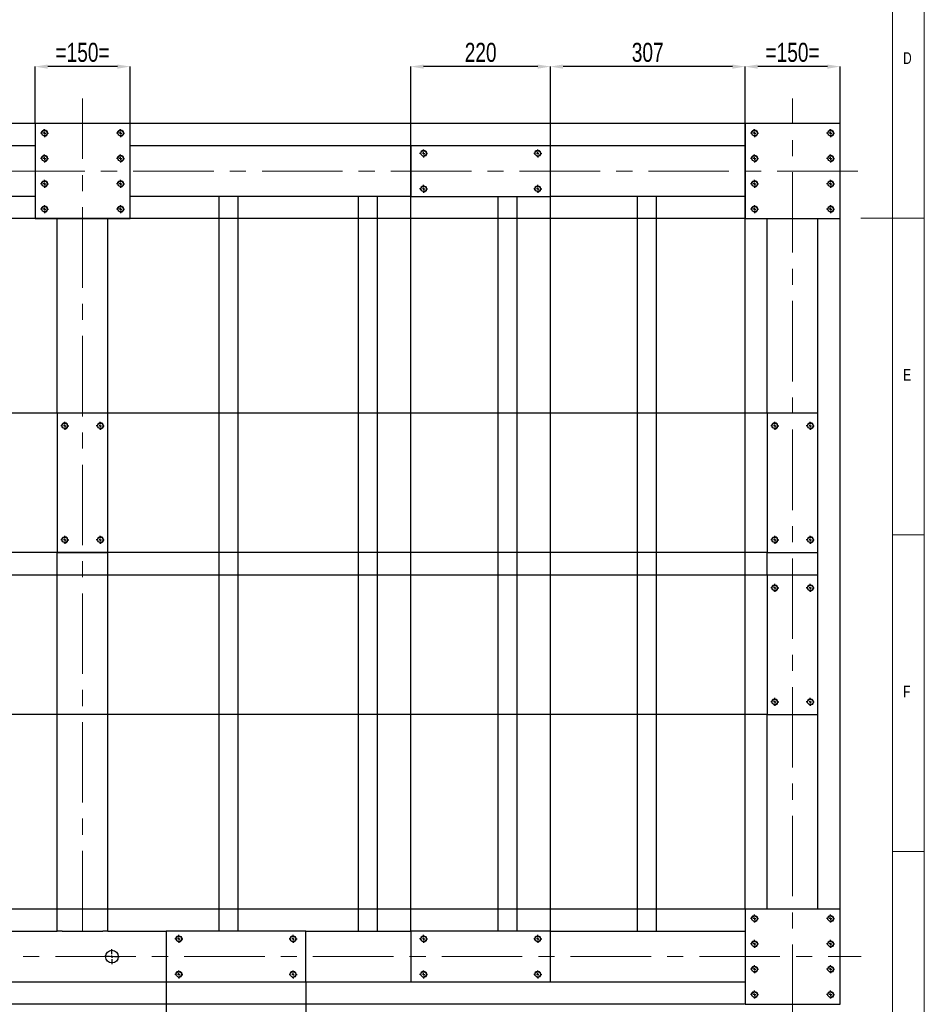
# Model space of a CAD drawing. Header units: millimetres. Extents: x 5 to 589, y 5 to 415.
# Tile 14 of 15: x 446 to 589, y 86 to 241. Entities that reach past the tile are written whole.
import ezdxf

# ---------------------------------------------------------------- set-up
doc = ezdxf.new("R2010")
doc.units = ezdxf.units.MM
doc.header["$PDSIZE"] = -1
doc.linetypes.add('CENTERX2', pattern=[20.32, 12.7, -2.54, 2.54, -2.54])
for name, color, linetype in [('COTES', 1, 'Continuous'), ('NOTES', 6, 'Continuous'), ('TRAIT-FINS', 9, 'Continuous'), ('TRAIT-MIXTES', 3, 'CENTERX2')]:
    doc.layers.add(name, color=color, linetype=linetype)
doc.layers.add('TRAIT-FORT', color=4, linetype='Continuous', lineweight=25)
doc.styles.add('SLDTEXTSTYLE0', font='TXT', dxfattribs={"width": 0.75})
doc.dimstyles.new('SLDDIMSTYLE2', dxfattribs={"dimtxt": 3, "dimasz": 2, "dimexe": 0, "dimexo": 0.0625, "dimgap": 0.75, "dimtad": 1, "dimdec": 0, "dimlfac": 10, "dimrnd": 1e-09, "dimzin": 12, "dimdsep": 46, "dimtxsty": 'SLDTEXTSTYLE0', "dimsah": 1, "dimcen": 0.09, "dimadec": 0, "dimazin": 3, "dimtfac": 1, "dimtdec": 0, "dimtofl": 0, "dimtmove": 0, "dimatfit": 3, "dimfxl": 1, "dimfrac": 2, "dimtolj": 1, "dimtzin": 12, "dimarcsym": 0})

# ---------------------------------------------------------------- blocks, each defined once
blk = doc.blocks.new('_D_18')
at = {"layer": 'COTES', "color": 0, "lineweight": -2, "transparency": 16777216}
for p, q in [((560.66, 224.91), (343.72, 224.91)), ((343.72, 222.91), (343.72, 211.91)), ((560.66, 209.91), (343.72, 209.91))]:
    blk.add_line(p, q, dxfattribs=at)
at = {"layer": 'COTES', "color": 0, "transparency": 16777216}
for points in [[(343.39, 222.91), (344.05, 222.91), (343.72, 224.91)], [(343.39, 211.91), (344.05, 211.91), (343.72, 209.91)]]:
    blk.add_solid(points, dxfattribs=at)
at = {"layer": 'Defpoints', "color": 0, "transparency": 16777216}
for p in [(560.72, 224.91), (343.72, 209.91), (560.72, 209.91)]:
    blk.add_point(p, dxfattribs=at)
at = {"layer": 'COTES', "color": 0, "transparency": 16777216, "insert": (339.97, 217.41), "char_height": 3, "attachment_point": 2, "rotation": 90, "style": 'SLDTEXTSTYLE0'}
blk.add_mtext('\\A1;=150=', dxfattribs=at)
blk = doc.blocks.new('_D_20')
at = {"layer": 'COTES', "color": 0, "lineweight": -2, "transparency": 16777216}
for p, q in [((564.16, 179.21), (343.72, 179.21)), ((343.72, 177.21), (343.72, 159.21)), ((564.16, 157.21), (343.72, 157.21))]:
    blk.add_line(p, q, dxfattribs=at)
at = {"layer": 'COTES', "color": 0, "transparency": 16777216}
for points in [[(343.39, 177.21), (344.05, 177.21), (343.72, 179.21)], [(343.39, 159.21), (344.05, 159.21), (343.72, 157.21)]]:
    blk.add_solid(points, dxfattribs=at)
at = {"layer": 'Defpoints', "color": 0, "transparency": 16777216}
for p in [(564.22, 179.21), (343.72, 157.21), (564.22, 157.21)]:
    blk.add_point(p, dxfattribs=at)
at = {"layer": 'COTES', "color": 0, "transparency": 16777216, "insert": (339.97, 168.21), "char_height": 3, "attachment_point": 2, "rotation": 90, "style": 'SLDTEXTSTYLE0'}
blk.add_mtext('\\A1;220', dxfattribs=at)
blk = doc.blocks.new('_D_21')
at = {"layer": 'COTES', "color": 0, "lineweight": -2, "transparency": 16777216}
for p, q in [((564.16, 153.61), (343.72, 153.61)), ((343.72, 151.61), (343.72, 133.61)), ((564.16, 131.61), (343.72, 131.61))]:
    blk.add_line(p, q, dxfattribs=at)
at = {"layer": 'COTES', "color": 0, "transparency": 16777216}
for points in [[(343.39, 151.61), (344.05, 151.61), (343.72, 153.61)], [(343.39, 133.61), (344.05, 133.61), (343.72, 131.61)]]:
    blk.add_solid(points, dxfattribs=at)
at = {"layer": 'Defpoints', "color": 0, "transparency": 16777216}
for p in [(564.22, 153.61), (343.72, 131.61), (564.22, 131.61)]:
    blk.add_point(p, dxfattribs=at)
at = {"layer": 'COTES', "color": 0, "transparency": 16777216, "insert": (339.97, 142.61), "char_height": 3, "attachment_point": 2, "rotation": 90, "style": 'SLDTEXTSTYLE0'}
blk.add_mtext('\\A1;220', dxfattribs=at)
blk = doc.blocks.new('_D_22')
at = {"layer": 'COTES', "color": 0, "lineweight": -2, "transparency": 16777216}
for p, q in [((560.66, 100.91), (343.72, 100.91)), ((343.72, 98.91), (343.72, 87.91)), ((560.66, 85.91), (343.72, 85.91))]:
    blk.add_line(p, q, dxfattribs=at)
at = {"layer": 'COTES', "color": 0, "transparency": 16777216}
for points in [[(343.39, 98.91), (344.05, 98.91), (343.72, 100.91)], [(343.39, 87.91), (344.05, 87.91), (343.72, 85.91)]]:
    blk.add_solid(points, dxfattribs=at)
at = {"layer": 'Defpoints', "color": 0, "transparency": 16777216}
for p in [(560.72, 100.91), (343.72, 85.91), (560.72, 85.91)]:
    blk.add_point(p, dxfattribs=at)
at = {"layer": 'COTES', "color": 0, "transparency": 16777216, "insert": (339.97, 93.41), "char_height": 3, "attachment_point": 2, "rotation": 90, "style": 'SLDTEXTSTYLE0'}
blk.add_mtext('\\A1;=150=', dxfattribs=at)
blk = doc.blocks.new('_D_27')
at = {"layer": 'COTES', "color": 0, "lineweight": -2, "transparency": 16777216}
for p, q in [((448.72, 224.97), (448.72, 233.91)), ((461.72, 233.91), (450.72, 233.91)), ((463.72, 224.97), (463.72, 233.91))]:
    blk.add_line(p, q, dxfattribs=at)
at = {"layer": 'COTES', "color": 0, "transparency": 16777216}
for points in [[(450.72, 234.24), (450.72, 233.57), (448.72, 233.91)], [(461.72, 234.24), (461.72, 233.57), (463.72, 233.91)]]:
    blk.add_solid(points, dxfattribs=at)
at = {"layer": 'Defpoints', "color": 0, "transparency": 16777216}
for p in [(448.72, 233.91), (448.72, 224.91), (463.72, 224.91)]:
    blk.add_point(p, dxfattribs=at)
at = {"layer": 'COTES', "color": 0, "transparency": 16777216, "insert": (456.22, 237.66), "char_height": 3, "attachment_point": 2, "style": 'SLDTEXTSTYLE0'}
blk.add_mtext('\\A1;=150=', dxfattribs=at)
blk = doc.blocks.new('_D_28')
at = {"layer": 'COTES', "color": 0, "lineweight": -2, "transparency": 16777216}
for p, q in [((560.72, 100.97), (560.72, 233.91)), ((573.72, 233.91), (562.72, 233.91)), ((575.72, 100.97), (575.72, 233.91))]:
    blk.add_line(p, q, dxfattribs=at)
at = {"layer": 'COTES', "color": 0, "transparency": 16777216}
for points in [[(562.72, 234.24), (562.72, 233.57), (560.72, 233.91)], [(573.72, 234.24), (573.72, 233.57), (575.72, 233.91)]]:
    blk.add_solid(points, dxfattribs=at)
at = {"layer": 'Defpoints', "color": 0, "transparency": 16777216}
for p in [(560.72, 233.91), (560.72, 100.91), (575.72, 100.91)]:
    blk.add_point(p, dxfattribs=at)
at = {"layer": 'COTES', "color": 0, "transparency": 16777216, "insert": (568.22, 237.66), "char_height": 3, "attachment_point": 2, "style": 'SLDTEXTSTYLE0'}
blk.add_mtext('\\A1;=150=', dxfattribs=at)
blk = doc.blocks.new('_D_29')
at = {"layer": 'COTES', "color": 0, "lineweight": -2, "transparency": 16777216}
for p, q in [((508.02, 97.47), (508.02, 233.91)), ((528.02, 233.91), (510.02, 233.91)), ((530.02, 97.47), (530.02, 233.91))]:
    blk.add_line(p, q, dxfattribs=at)
at = {"layer": 'COTES', "color": 0, "transparency": 16777216}
for points in [[(510.02, 234.24), (510.02, 233.57), (508.02, 233.91)], [(528.02, 234.24), (528.02, 233.57), (530.02, 233.91)]]:
    blk.add_solid(points, dxfattribs=at)
at = {"layer": 'Defpoints', "color": 0, "transparency": 16777216}
for p in [(508.02, 233.91), (508.02, 97.41), (530.02, 97.41)]:
    blk.add_point(p, dxfattribs=at)
at = {"layer": 'COTES', "color": 0, "transparency": 16777216, "insert": (519.02, 237.66), "char_height": 3, "attachment_point": 2, "style": 'SLDTEXTSTYLE0'}
blk.add_mtext('\\A1;220', dxfattribs=at)
blk = doc.blocks.new('_D_30')
at = {"layer": 'COTES', "color": 0, "lineweight": -2, "transparency": 16777216}
for p, q in [((530.02, 221.47), (530.02, 233.91)), ((558.72, 233.91), (532.02, 233.91)), ((560.72, 224.97), (560.72, 233.91))]:
    blk.add_line(p, q, dxfattribs=at)
at = {"layer": 'COTES', "color": 0, "transparency": 16777216}
for points in [[(532.02, 234.24), (532.02, 233.57), (530.02, 233.91)], [(558.72, 234.24), (558.72, 233.57), (560.72, 233.91)]]:
    blk.add_solid(points, dxfattribs=at)
at = {"layer": 'Defpoints', "color": 0, "transparency": 16777216}
for p in [(530.02, 233.91), (560.72, 224.91), (530.02, 221.41)]:
    blk.add_point(p, dxfattribs=at)
at = {"layer": 'COTES', "color": 0, "transparency": 16777216, "insert": (545.37, 237.66), "char_height": 3, "attachment_point": 2, "style": 'SLDTEXTSTYLE0'}
blk.add_mtext('\\A1;307', dxfattribs=at)
blk = doc.blocks.new('_D_32')
at = {"layer": 'COTES', "color": 0, "lineweight": -2, "transparency": 16777216}
for p, q in [((469.42, 89.35), (469.42, 75.91)), ((491.42, 89.35), (491.42, 75.91)), ((471.42, 75.91), (489.42, 75.91))]:
    blk.add_line(p, q, dxfattribs=at)
at = {"layer": 'COTES', "color": 0, "transparency": 16777216}
for points in [[(471.42, 76.24), (471.42, 75.58), (469.42, 75.91)], [(489.42, 76.24), (489.42, 75.58), (491.42, 75.91)]]:
    blk.add_solid(points, dxfattribs=at)
at = {"layer": 'Defpoints', "color": 0, "transparency": 16777216}
for p in [(469.42, 89.41), (491.42, 89.41), (491.42, 75.91)]:
    blk.add_point(p, dxfattribs=at)
at = {"layer": 'COTES', "color": 0, "transparency": 16777216, "insert": (480.42, 79.66), "char_height": 3, "attachment_point": 2, "style": 'SLDTEXTSTYLE0'}
blk.add_mtext('\\A1;220', dxfattribs=at)
blk = doc.blocks.new('_D_33')
at = {"layer": 'COTES', "color": 0, "lineweight": -2, "transparency": 16777216}
for p, q in [((469.42, 89.35), (469.42, 75.91)), ((438.72, 85.85), (438.72, 75.91)), ((467.42, 75.91), (440.72, 75.91))]:
    blk.add_line(p, q, dxfattribs=at)
at = {"layer": 'COTES', "color": 0, "transparency": 16777216}
for points in [[(440.72, 76.24), (440.72, 75.58), (438.72, 75.91)], [(467.42, 76.24), (467.42, 75.58), (469.42, 75.91)]]:
    blk.add_solid(points, dxfattribs=at)
at = {"layer": 'Defpoints', "color": 0, "transparency": 16777216}
for p in [(469.42, 89.41), (438.72, 85.91), (438.72, 75.91)]:
    blk.add_point(p, dxfattribs=at)
at = {"layer": 'COTES', "color": 0, "transparency": 16777216, "insert": (454.07, 79.66), "char_height": 3, "attachment_point": 2, "style": 'SLDTEXTSTYLE0'}
blk.add_mtext('\\A1;307', dxfattribs=at)
blk = doc.blocks.new('SW_CENTERMARKSYMBOL_40')
at = {"layer": 'TRAIT-MIXTES', "color": 0}
for p, q in [((-0.4, 0), (-1.2, 0)), ((0, 0), (-0.2, 0)), ((0, 0.4), (0, 1.2)), ((0, 0), (0, 0.2)), ((0, 0), (0, -0.2)), ((0, 0), (0.2, 0)), ((0.4, 0), (1.2, 0)), ((0, -0.4), (0, -1.2))]:
    blk.add_line(p, q, dxfattribs=at)
blk = doc.blocks.new('SW_CENTERMARKSYMBOL_53')
at = {"layer": 'TRAIT-MIXTES', "color": 0}
for p, q in [((-0.4, 0), (-0.63, 0)), ((0, 0), (-0.2, 0)), ((0, 0.4), (0, 0.63)), ((0, 0), (0, 0.2)), ((0, 0), (0, -0.2)), ((0, 0), (0.2, 0)), ((0.4, 0), (0.63, 0)), ((0, -0.4), (0, -0.63))]:
    blk.add_line(p, q, dxfattribs=at)
blk = doc.blocks.new('SW_CENTERMARKSYMBOL_54')
at = {"layer": 'TRAIT-MIXTES', "color": 0}
for p, q in [((-0.4, 0), (-0.63, 0)), ((0, 0), (-0.2, 0)), ((0, 0.4), (0, 0.63)), ((0, 0), (0, 0.2)), ((0, 0), (0, -0.2)), ((0, 0), (0.2, 0)), ((0.4, 0), (0.63, 0)), ((0, -0.4), (0, -0.63))]:
    blk.add_line(p, q, dxfattribs=at)
blk = doc.blocks.new('SW_CENTERMARKSYMBOL_55')
at = {"layer": 'TRAIT-MIXTES', "color": 0}
for p, q in [((-0.4, 0), (-0.63, 0)), ((0, 0), (-0.2, 0)), ((0, 0.4), (0, 0.63)), ((0, 0), (0, 0.2)), ((0, 0), (0, -0.2)), ((0, 0), (0.2, 0)), ((0.4, 0), (0.63, 0)), ((0, -0.4), (0, -0.63))]:
    blk.add_line(p, q, dxfattribs=at)
blk = doc.blocks.new('SW_CENTERMARKSYMBOL_56')
at = {"layer": 'TRAIT-MIXTES', "color": 0}
for p, q in [((-0.4, 0), (-0.63, 0)), ((0, 0), (-0.2, 0)), ((0, 0.4), (0, 0.63)), ((0, 0), (0, 0.2)), ((0, 0), (0, -0.2)), ((0, 0), (0.2, 0)), ((0.4, 0), (0.63, 0)), ((0, -0.4), (0, -0.63))]:
    blk.add_line(p, q, dxfattribs=at)
blk = doc.blocks.new('SW_CENTERMARKSYMBOL_57')
at = {"layer": 'TRAIT-MIXTES', "color": 0}
for p, q in [((-0.4, 0), (-0.63, 0)), ((0, 0), (-0.2, 0)), ((0, 0.4), (0, 0.63)), ((0, 0), (0, 0.2)), ((0, 0), (0, -0.2)), ((0, 0), (0.2, 0)), ((0.4, 0), (0.63, 0)), ((0, -0.4), (0, -0.63))]:
    blk.add_line(p, q, dxfattribs=at)
blk = doc.blocks.new('SW_CENTERMARKSYMBOL_58')
at = {"layer": 'TRAIT-MIXTES', "color": 0}
for p, q in [((-0.4, 0), (-0.63, 0)), ((0, 0), (-0.2, 0)), ((0, 0.4), (0, 0.63)), ((0, 0), (0, 0.2)), ((0, 0), (0, -0.2)), ((0, 0), (0.2, 0)), ((0.4, 0), (0.63, 0)), ((0, -0.4), (0, -0.63))]:
    blk.add_line(p, q, dxfattribs=at)
blk = doc.blocks.new('SW_CENTERMARKSYMBOL_59')
at = {"layer": 'TRAIT-MIXTES', "color": 0}
for p, q in [((-0.4, 0), (-0.63, 0)), ((0, 0), (-0.2, 0)), ((0, 0.4), (0, 0.63)), ((0, 0), (0, 0.2)), ((0, 0), (0, -0.2)), ((0, 0), (0.2, 0)), ((0.4, 0), (0.63, 0)), ((0, -0.4), (0, -0.63))]:
    blk.add_line(p, q, dxfattribs=at)
blk = doc.blocks.new('SW_CENTERMARKSYMBOL_60')
at = {"layer": 'TRAIT-MIXTES', "color": 0}
for p, q in [((-0.4, 0), (-0.63, 0)), ((0, 0), (-0.2, 0)), ((0, 0.4), (0, 0.63)), ((0, 0), (0, 0.2)), ((0, 0), (0, -0.2)), ((0, 0), (0.2, 0)), ((0.4, 0), (0.63, 0)), ((0, -0.4), (0, -0.63))]:
    blk.add_line(p, q, dxfattribs=at)
blk = doc.blocks.new('SW_CENTERMARKSYMBOL_61')
at = {"layer": 'TRAIT-MIXTES', "color": 0}
for p, q in [((-0.4, 0), (-0.63, 0)), ((0, 0), (-0.2, 0)), ((0, 0.4), (0, 0.63)), ((0, 0), (0, 0.2)), ((0, 0), (0, -0.2)), ((0, 0), (0.2, 0)), ((0.4, 0), (0.63, 0)), ((0, -0.4), (0, -0.63))]:
    blk.add_line(p, q, dxfattribs=at)
blk = doc.blocks.new('SW_CENTERMARKSYMBOL_62')
at = {"layer": 'TRAIT-MIXTES', "color": 0}
for p, q in [((-0.4, 0), (-0.63, 0)), ((0, 0), (-0.2, 0)), ((0, 0.4), (0, 0.63)), ((0, 0), (0, 0.2)), ((0, 0), (0, -0.2)), ((0, 0), (0.2, 0)), ((0.4, 0), (0.63, 0)), ((0, -0.4), (0, -0.63))]:
    blk.add_line(p, q, dxfattribs=at)
blk = doc.blocks.new('SW_CENTERMARKSYMBOL_63')
at = {"layer": 'TRAIT-MIXTES', "color": 0}
for p, q in [((-0.4, 0), (-0.63, 0)), ((0, 0), (-0.2, 0)), ((0, 0.4), (0, 0.63)), ((0, 0), (0, 0.2)), ((0, 0), (0, -0.2)), ((0, 0), (0.2, 0)), ((0.4, 0), (0.63, 0)), ((0, -0.4), (0, -0.63))]:
    blk.add_line(p, q, dxfattribs=at)
blk = doc.blocks.new('SW_CENTERMARKSYMBOL_64')
at = {"layer": 'TRAIT-MIXTES', "color": 0}
for p, q in [((-0.4, 0), (-0.63, 0)), ((0, 0), (-0.2, 0)), ((0, 0.4), (0, 0.63)), ((0, 0), (0, 0.2)), ((0, 0), (0, -0.2)), ((0, 0), (0.2, 0)), ((0.4, 0), (0.63, 0)), ((0, -0.4), (0, -0.63))]:
    blk.add_line(p, q, dxfattribs=at)
blk = doc.blocks.new('SW_CENTERMARKSYMBOL_69')
at = {"layer": 'TRAIT-MIXTES', "color": 0}
for p, q in [((-0.4, 0), (-0.63, 0)), ((0, 0), (-0.2, 0)), ((0, 0.4), (0, 0.63)), ((0, 0), (0, 0.2)), ((0, 0), (0, -0.2)), ((0, 0), (0.2, 0)), ((0.4, 0), (0.63, 0)), ((0, -0.4), (0, -0.63))]:
    blk.add_line(p, q, dxfattribs=at)
blk = doc.blocks.new('SW_CENTERMARKSYMBOL_70')
at = {"layer": 'TRAIT-MIXTES', "color": 0}
for p, q in [((-0.4, 0), (-0.63, 0)), ((0, 0), (-0.2, 0)), ((0, 0.4), (0, 0.63)), ((0, 0), (0, 0.2)), ((0, 0), (0, -0.2)), ((0, 0), (0.2, 0)), ((0.4, 0), (0.63, 0)), ((0, -0.4), (0, -0.63))]:
    blk.add_line(p, q, dxfattribs=at)
blk = doc.blocks.new('SW_CENTERMARKSYMBOL_71')
at = {"layer": 'TRAIT-MIXTES', "color": 0}
for p, q in [((-0.4, 0), (-0.63, 0)), ((0, 0), (-0.2, 0)), ((0, 0.4), (0, 0.63)), ((0, 0), (0, 0.2)), ((0, 0), (0, -0.2)), ((0, 0), (0.2, 0)), ((0.4, 0), (0.63, 0)), ((0, -0.4), (0, -0.63))]:
    blk.add_line(p, q, dxfattribs=at)
blk = doc.blocks.new('SW_CENTERMARKSYMBOL_72')
at = {"layer": 'TRAIT-MIXTES', "color": 0}
for p, q in [((-0.4, 0), (-0.63, 0)), ((0, 0), (-0.2, 0)), ((0, 0.4), (0, 0.63)), ((0, 0), (0, 0.2)), ((0, 0), (0, -0.2)), ((0, 0), (0.2, 0)), ((0.4, 0), (0.63, 0)), ((0, -0.4), (0, -0.63))]:
    blk.add_line(p, q, dxfattribs=at)
blk = doc.blocks.new('SW_CENTERMARKSYMBOL_81')
at = {"layer": 'TRAIT-MIXTES', "color": 0}
for p, q in [((-0.4, 0), (-0.63, 0)), ((0, 0), (-0.2, 0)), ((0, 0.4), (0, 0.63)), ((0, 0), (0, 0.2)), ((0, 0), (0, -0.2)), ((0, 0), (0.2, 0)), ((0.4, 0), (0.63, 0)), ((0, -0.4), (0, -0.63))]:
    blk.add_line(p, q, dxfattribs=at)
blk = doc.blocks.new('SW_CENTERMARKSYMBOL_82')
at = {"layer": 'TRAIT-MIXTES', "color": 0}
for p, q in [((-0.4, 0), (-0.63, 0)), ((0, 0), (-0.2, 0)), ((0, 0.4), (0, 0.63)), ((0, 0), (0, 0.2)), ((0, 0), (0, -0.2)), ((0, 0), (0.2, 0)), ((0.4, 0), (0.63, 0)), ((0, -0.4), (0, -0.63))]:
    blk.add_line(p, q, dxfattribs=at)
blk = doc.blocks.new('SW_CENTERMARKSYMBOL_83')
at = {"layer": 'TRAIT-MIXTES', "color": 0}
for p, q in [((-0.4, 0), (-0.63, 0)), ((0, 0), (-0.2, 0)), ((0, 0.4), (0, 0.63)), ((0, 0), (0, 0.2)), ((0, 0), (0, -0.2)), ((0, 0), (0.2, 0)), ((0.4, 0), (0.63, 0)), ((0, -0.4), (0, -0.63))]:
    blk.add_line(p, q, dxfattribs=at)
blk = doc.blocks.new('SW_CENTERMARKSYMBOL_84')
at = {"layer": 'TRAIT-MIXTES', "color": 0}
for p, q in [((-0.4, 0), (-0.63, 0)), ((0, 0), (-0.2, 0)), ((0, 0.4), (0, 0.63)), ((0, 0), (0, 0.2)), ((0, 0), (0, -0.2)), ((0, 0), (0.2, 0)), ((0.4, 0), (0.63, 0)), ((0, -0.4), (0, -0.63))]:
    blk.add_line(p, q, dxfattribs=at)
blk = doc.blocks.new('SW_CENTERMARKSYMBOL_94')
at = {"layer": 'TRAIT-MIXTES', "color": 0}
for p, q in [((-0.4, 0), (-0.63, 0)), ((0, 0), (-0.2, 0)), ((0, 0.4), (0, 0.63)), ((0, 0), (0, 0.2)), ((0, 0), (0, -0.2)), ((0, 0), (0.2, 0)), ((0.4, 0), (0.63, 0)), ((0, -0.4), (0, -0.63))]:
    blk.add_line(p, q, dxfattribs=at)
blk = doc.blocks.new('SW_CENTERMARKSYMBOL_95')
at = {"layer": 'TRAIT-MIXTES', "color": 0}
for p, q in [((-0.4, 0), (-0.63, 0)), ((0, 0), (-0.2, 0)), ((0, 0.4), (0, 0.63)), ((0, 0), (0, 0.2)), ((0, 0), (0, -0.2)), ((0, 0), (0.2, 0)), ((0.4, 0), (0.63, 0)), ((0, -0.4), (0, -0.63))]:
    blk.add_line(p, q, dxfattribs=at)
blk = doc.blocks.new('SW_CENTERMARKSYMBOL_96')
at = {"layer": 'TRAIT-MIXTES', "color": 0}
for p, q in [((-0.4, 0), (-0.63, 0)), ((0, 0), (-0.2, 0)), ((0, 0.4), (0, 0.63)), ((0, 0), (0, 0.2)), ((0, 0), (0, -0.2)), ((0, 0), (0.2, 0)), ((0.4, 0), (0.63, 0)), ((0, -0.4), (0, -0.63))]:
    blk.add_line(p, q, dxfattribs=at)
blk = doc.blocks.new('SW_CENTERMARKSYMBOL_97')
at = {"layer": 'TRAIT-MIXTES', "color": 0}
for p, q in [((-0.4, 0), (-0.63, 0)), ((0, 0), (-0.2, 0)), ((0, 0.4), (0, 0.63)), ((0, 0), (0, 0.2)), ((0, 0), (0, -0.2)), ((0, 0), (0.2, 0)), ((0.4, 0), (0.63, 0)), ((0, -0.4), (0, -0.63))]:
    blk.add_line(p, q, dxfattribs=at)
blk = doc.blocks.new('SW_CENTERMARKSYMBOL_106')
at = {"layer": 'TRAIT-MIXTES', "color": 0}
for p, q in [((-0.4, 0), (-0.63, 0)), ((0, 0), (-0.2, 0)), ((0, 0.4), (0, 0.63)), ((0, 0), (0, 0.2)), ((0, 0), (0, -0.2)), ((0, 0), (0.2, 0)), ((0.4, 0), (0.63, 0)), ((0, -0.4), (0, -0.63))]:
    blk.add_line(p, q, dxfattribs=at)
blk = doc.blocks.new('SW_CENTERMARKSYMBOL_107')
at = {"layer": 'TRAIT-MIXTES', "color": 0}
for p, q in [((-0.4, 0), (-0.63, 0)), ((0, 0), (-0.2, 0)), ((0, 0.4), (0, 0.63)), ((0, 0), (0, 0.2)), ((0, 0), (0, -0.2)), ((0, 0), (0.2, 0)), ((0.4, 0), (0.63, 0)), ((0, -0.4), (0, -0.63))]:
    blk.add_line(p, q, dxfattribs=at)
blk = doc.blocks.new('SW_CENTERMARKSYMBOL_108')
at = {"layer": 'TRAIT-MIXTES', "color": 0}
for p, q in [((-0.4, 0), (-0.63, 0)), ((0, 0), (-0.2, 0)), ((0, 0.4), (0, 0.63)), ((0, 0), (0, 0.2)), ((0, 0), (0, -0.2)), ((0, 0), (0.2, 0)), ((0.4, 0), (0.63, 0)), ((0, -0.4), (0, -0.63))]:
    blk.add_line(p, q, dxfattribs=at)
blk = doc.blocks.new('SW_CENTERMARKSYMBOL_109')
at = {"layer": 'TRAIT-MIXTES', "color": 0}
for p, q in [((-0.4, 0), (-0.63, 0)), ((0, 0), (-0.2, 0)), ((0, 0.4), (0, 0.63)), ((0, 0), (0, 0.2)), ((0, 0), (0, -0.2)), ((0, 0), (0.2, 0)), ((0.4, 0), (0.63, 0)), ((0, -0.4), (0, -0.63))]:
    blk.add_line(p, q, dxfattribs=at)
blk = doc.blocks.new('SW_CENTERMARKSYMBOL_114')
at = {"layer": 'TRAIT-MIXTES', "color": 0}
for p, q in [((-0.4, 0), (-0.63, 0)), ((0, 0), (-0.2, 0)), ((0, 0.4), (0, 0.63)), ((0, 0), (0, 0.2)), ((0, 0), (0, -0.2)), ((0, 0), (0.2, 0)), ((0.4, 0), (0.63, 0)), ((0, -0.4), (0, -0.63))]:
    blk.add_line(p, q, dxfattribs=at)
blk = doc.blocks.new('SW_CENTERMARKSYMBOL_115')
at = {"layer": 'TRAIT-MIXTES', "color": 0}
for p, q in [((-0.4, 0), (-0.63, 0)), ((0, 0), (-0.2, 0)), ((0, 0.4), (0, 0.63)), ((0, 0), (0, 0.2)), ((0, 0), (0, -0.2)), ((0, 0), (0.2, 0)), ((0.4, 0), (0.63, 0)), ((0, -0.4), (0, -0.63))]:
    blk.add_line(p, q, dxfattribs=at)
blk = doc.blocks.new('SW_CENTERMARKSYMBOL_116')
at = {"layer": 'TRAIT-MIXTES', "color": 0}
for p, q in [((-0.4, 0), (-0.63, 0)), ((0, 0), (-0.2, 0)), ((0, 0.4), (0, 0.63)), ((0, 0), (0, 0.2)), ((0, 0), (0, -0.2)), ((0, 0), (0.2, 0)), ((0.4, 0), (0.63, 0)), ((0, -0.4), (0, -0.63))]:
    blk.add_line(p, q, dxfattribs=at)
blk = doc.blocks.new('SW_CENTERMARKSYMBOL_117')
at = {"layer": 'TRAIT-MIXTES', "color": 0}
for p, q in [((-0.4, 0), (-0.63, 0)), ((0, 0), (-0.2, 0)), ((0, 0.4), (0, 0.63)), ((0, 0), (0, 0.2)), ((0, 0), (0, -0.2)), ((0, 0), (0.2, 0)), ((0.4, 0), (0.63, 0)), ((0, -0.4), (0, -0.63))]:
    blk.add_line(p, q, dxfattribs=at)
blk = doc.blocks.new('SW_CENTERMARKSYMBOL_118')
at = {"layer": 'TRAIT-MIXTES', "color": 0}
for p, q in [((-0.4, 0), (-0.63, 0)), ((0, 0), (-0.2, 0)), ((0, 0.4), (0, 0.63)), ((0, 0), (0, 0.2)), ((0, 0), (0, -0.2)), ((0, 0), (0.2, 0)), ((0.4, 0), (0.63, 0)), ((0, -0.4), (0, -0.63))]:
    blk.add_line(p, q, dxfattribs=at)
blk = doc.blocks.new('SW_CENTERMARKSYMBOL_119')
at = {"layer": 'TRAIT-MIXTES', "color": 0}
for p, q in [((-0.4, 0), (-0.63, 0)), ((0, 0), (-0.2, 0)), ((0, 0.4), (0, 0.63)), ((0, 0), (0, 0.2)), ((0, 0), (0, -0.2)), ((0, 0), (0.2, 0)), ((0.4, 0), (0.63, 0)), ((0, -0.4), (0, -0.63))]:
    blk.add_line(p, q, dxfattribs=at)
blk = doc.blocks.new('SW_CENTERMARKSYMBOL_120')
at = {"layer": 'TRAIT-MIXTES', "color": 0}
for p, q in [((-0.4, 0), (-0.63, 0)), ((0, 0), (-0.2, 0)), ((0, 0.4), (0, 0.63)), ((0, 0), (0, 0.2)), ((0, 0), (0, -0.2)), ((0, 0), (0.2, 0)), ((0.4, 0), (0.63, 0)), ((0, -0.4), (0, -0.63))]:
    blk.add_line(p, q, dxfattribs=at)
blk = doc.blocks.new('SW_CENTERMARKSYMBOL_121')
at = {"layer": 'TRAIT-MIXTES', "color": 0}
for p, q in [((-0.4, 0), (-0.63, 0)), ((0, 0), (-0.2, 0)), ((0, 0.4), (0, 0.63)), ((0, 0), (0, 0.2)), ((0, 0), (0, -0.2)), ((0, 0), (0.2, 0)), ((0.4, 0), (0.63, 0)), ((0, -0.4), (0, -0.63))]:
    blk.add_line(p, q, dxfattribs=at)
blk = doc.blocks.new('SW_CENTERMARKSYMBOL_122')
at = {"layer": 'TRAIT-MIXTES', "color": 0}
for p, q in [((-0.4, 0), (-0.63, 0)), ((0, 0), (-0.2, 0)), ((0, 0.4), (0, 0.63)), ((0, 0), (0, 0.2)), ((0, 0), (0, -0.2)), ((0, 0), (0.2, 0)), ((0.4, 0), (0.63, 0)), ((0, -0.4), (0, -0.63))]:
    blk.add_line(p, q, dxfattribs=at)
blk = doc.blocks.new('SW_CENTERMARKSYMBOL_123')
at = {"layer": 'TRAIT-MIXTES', "color": 0}
for p, q in [((-0.4, 0), (-0.63, 0)), ((0, 0), (-0.2, 0)), ((0, 0.4), (0, 0.63)), ((0, 0), (0, 0.2)), ((0, 0), (0, -0.2)), ((0, 0), (0.2, 0)), ((0.4, 0), (0.63, 0)), ((0, -0.4), (0, -0.63))]:
    blk.add_line(p, q, dxfattribs=at)
blk = doc.blocks.new('SW_CENTERMARKSYMBOL_124')
at = {"layer": 'TRAIT-MIXTES', "color": 0}
for p, q in [((-0.4, 0), (-0.63, 0)), ((0, 0), (-0.2, 0)), ((0, 0.4), (0, 0.63)), ((0, 0), (0, 0.2)), ((0, 0), (0, -0.2)), ((0, 0), (0.2, 0)), ((0.4, 0), (0.63, 0)), ((0, -0.4), (0, -0.63))]:
    blk.add_line(p, q, dxfattribs=at)
blk = doc.blocks.new('SW_CENTERMARKSYMBOL_125')
at = {"layer": 'TRAIT-MIXTES', "color": 0}
for p, q in [((-0.4, 0), (-0.63, 0)), ((0, 0), (-0.2, 0)), ((0, 0.4), (0, 0.63)), ((0, 0), (0, 0.2)), ((0, 0), (0, -0.2)), ((0, 0), (0.2, 0)), ((0.4, 0), (0.63, 0)), ((0, -0.4), (0, -0.63))]:
    blk.add_line(p, q, dxfattribs=at)
blk = doc.blocks.new('SW_CENTERMARKSYMBOL_126')
at = {"layer": 'TRAIT-MIXTES', "color": 0}
for p, q in [((-0.4, 0), (-0.63, 0)), ((0, 0), (-0.2, 0)), ((0, 0.4), (0, 0.63)), ((0, 0), (0, 0.2)), ((0, 0), (0, -0.2)), ((0, 0), (0.2, 0)), ((0.4, 0), (0.63, 0)), ((0, -0.4), (0, -0.63))]:
    blk.add_line(p, q, dxfattribs=at)
blk = doc.blocks.new('SW_CENTERMARKSYMBOL_127')
at = {"layer": 'TRAIT-MIXTES', "color": 0}
for p, q in [((-0.4, 0), (-0.63, 0)), ((0, 0), (-0.2, 0)), ((0, 0.4), (0, 0.63)), ((0, 0), (0, 0.2)), ((0, 0), (0, -0.2)), ((0, 0), (0.2, 0)), ((0.4, 0), (0.63, 0)), ((0, -0.4), (0, -0.63))]:
    blk.add_line(p, q, dxfattribs=at)
blk = doc.blocks.new('SW_CENTERMARKSYMBOL_128')
at = {"layer": 'TRAIT-MIXTES', "color": 0}
for p, q in [((-0.4, 0), (-0.63, 0)), ((0, 0), (-0.2, 0)), ((0, 0.4), (0, 0.63)), ((0, 0), (0, 0.2)), ((0, 0), (0, -0.2)), ((0, 0), (0.2, 0)), ((0.4, 0), (0.63, 0)), ((0, -0.4), (0, -0.63))]:
    blk.add_line(p, q, dxfattribs=at)
blk = doc.blocks.new('SW_CENTERMARKSYMBOL_129')
at = {"layer": 'TRAIT-MIXTES', "color": 0}
for p, q in [((-0.4, 0), (-0.63, 0)), ((0, 0), (-0.2, 0)), ((0, 0.4), (0, 0.63)), ((0, 0), (0, 0.2)), ((0, 0), (0, -0.2)), ((0, 0), (0.2, 0)), ((0.4, 0), (0.63, 0)), ((0, -0.4), (0, -0.63))]:
    blk.add_line(p, q, dxfattribs=at)
blk = doc.blocks.new('SW_CENTERMARKSYMBOL_130')
at = {"layer": 'TRAIT-MIXTES', "color": 0}
for p, q in [((-0.4, 0), (-0.63, 0)), ((0, 0), (-0.2, 0)), ((0, 0.4), (0, 0.63)), ((0, 0), (0, 0.2)), ((0, 0), (0, -0.2)), ((0, 0), (0.2, 0)), ((0.4, 0), (0.63, 0)), ((0, -0.4), (0, -0.63))]:
    blk.add_line(p, q, dxfattribs=at)
blk = doc.blocks.new('SW_CENTERMARKSYMBOL_131')
at = {"layer": 'TRAIT-MIXTES', "color": 0}
for p, q in [((-0.4, 0), (-0.63, 0)), ((0, 0), (-0.2, 0)), ((0, 0.4), (0, 0.63)), ((0, 0), (0, 0.2)), ((0, 0), (0, -0.2)), ((0, 0), (0.2, 0)), ((0.4, 0), (0.63, 0)), ((0, -0.4), (0, -0.63))]:
    blk.add_line(p, q, dxfattribs=at)
blk = doc.blocks.new('SW_CENTERMARKSYMBOL_132')
at = {"layer": 'TRAIT-MIXTES', "color": 0}
for p, q in [((-0.4, 0), (-0.63, 0)), ((0, 0), (-0.2, 0)), ((0, 0.4), (0, 0.63)), ((0, 0), (0, 0.2)), ((0, 0), (0, -0.2)), ((0, 0), (0.2, 0)), ((0.4, 0), (0.63, 0)), ((0, -0.4), (0, -0.63))]:
    blk.add_line(p, q, dxfattribs=at)
blk = doc.blocks.new('SW_CENTERMARKSYMBOL_133')
at = {"layer": 'TRAIT-MIXTES', "color": 0}
for p, q in [((-0.4, 0), (-0.63, 0)), ((0, 0), (-0.2, 0)), ((0, 0.4), (0, 0.63)), ((0, 0), (0, 0.2)), ((0, 0), (0, -0.2)), ((0, 0), (0.2, 0)), ((0.4, 0), (0.63, 0)), ((0, -0.4), (0, -0.63))]:
    blk.add_line(p, q, dxfattribs=at)

msp = doc.modelspace()

# ---------------------------------------------------------------- linework, layer by layer
at = {"lineweight": 18}
for p, q in [((589, 5), (589, 415)), ((584, 10), (584, 410)), ((589, 210), (579, 210)), ((584, 160), (589, 160)), ((589, 110), (584, 110))]:
    msp.add_line(p, q, dxfattribs=at)
at = {"layer": 'TRAIT-FINS', "lineweight": 18}
for centre in [(450.22, 223.41), (462.22, 223.41), (562.22, 223.41), (574.22, 223.41), (510.02, 220.21), (528.02, 220.21), (450.22, 219.41), (462.22, 219.41), (562.22, 219.41), (574.22, 219.41), (450.22, 215.41), (462.22, 215.41), (510.02, 214.61), (528.02, 214.61), (562.22, 215.41), (574.22, 215.41), (450.22, 211.41), (462.22, 211.41), (562.22, 211.41), (574.22, 211.41), (453.42, 177.21), (459.02, 177.21), (565.42, 177.21), (571.02, 177.21), (453.42, 159.21), (459.02, 159.21), (565.42, 159.21), (571.02, 159.21), (565.42, 151.61), (571.02, 151.61), (565.42, 133.61), (571.02, 133.61), (562.22, 99.41), (574.22, 99.41), (471.42, 96.21), (489.42, 96.21), (510.02, 96.21), (528.02, 96.21), (562.22, 95.41), (574.22, 95.41), (562.22, 91.41), (574.22, 91.41), (471.42, 90.61), (489.42, 90.61), (510.02, 90.61), (528.02, 90.61), (562.22, 87.41), (574.22, 87.41)]:
    msp.add_arc(centre, 0.5, 255, 195, dxfattribs=at)
at = {"layer": 'TRAIT-FORT', "lineweight": 25}
for p, q in [((463.72, 224.91), (448.72, 224.91)), ((448.72, 224.91), (448.72, 209.91)), ((463.72, 209.91), (463.72, 224.91)), ((575.72, 224.91), (560.72, 224.91)), ((560.72, 224.91), (560.72, 209.91)), ((575.72, 209.91), (575.72, 224.91)), ((448.72, 221.41), (421.42, 221.41)), ((508.02, 221.41), (463.72, 221.41)), ((508.02, 221.41), (508.02, 213.41)), ((530.02, 221.41), (508.02, 221.41)), ((530.02, 213.41), (530.02, 221.41)), ((560.72, 221.41), (530.02, 221.41)), ((448.72, 213.41), (435.22, 213.41)), ((508.02, 213.41), (463.72, 213.41)), ((477.72, 213.41), (477.72, 97.41)), ((480.72, 213.41), (480.72, 97.41)), ((499.72, 213.41), (499.72, 97.41)), ((502.72, 213.41), (502.72, 97.41)), ((508.02, 213.41), (530.02, 213.41)), ((521.72, 213.41), (521.72, 97.41)), ((524.72, 213.41), (524.72, 97.41)), ((560.72, 213.41), (530.02, 213.41)), ((543.72, 213.41), (543.72, 97.41)), ((546.72, 213.41), (546.72, 97.41)), ((448.72, 209.91), (463.72, 209.91)), ((452.22, 179.21), (452.22, 209.91)), ((460.22, 179.21), (460.22, 209.91)), ((560.72, 209.91), (575.72, 209.91)), ((564.22, 179.21), (564.22, 209.91)), ((572.22, 179.21), (572.22, 209.91)), ((452.22, 179.21), (452.22, 157.21)), ((460.22, 179.21), (452.22, 179.21)), ((460.22, 157.21), (460.22, 179.21)), ((564.22, 179.21), (564.22, 157.21)), ((572.22, 179.21), (564.22, 179.21)), ((572.22, 157.21), (572.22, 179.21)), ((452.22, 157.21), (460.22, 157.21)), ((452.22, 97.41), (452.22, 157.21)), ((460.22, 97.41), (460.22, 157.21)), ((564.22, 157.21), (572.22, 157.21)), ((564.22, 153.61), (564.22, 157.21)), ((572.22, 153.61), (572.22, 157.21)), ((564.22, 153.61), (564.22, 131.61)), ((572.22, 153.61), (564.22, 153.61)), ((572.22, 131.61), (572.22, 153.61)), ((564.22, 131.61), (572.22, 131.61)), ((564.22, 100.91), (564.22, 131.61)), ((572.22, 100.91), (572.22, 131.61)), ((575.72, 100.91), (560.72, 100.91)), ((560.72, 100.91), (560.72, 85.91)), ((575.72, 85.91), (575.72, 100.91)), ((438.72, 97.41), (452.22, 97.41)), ((453.02, 97.41), (452.22, 97.41)), ((453.02, 97.41), (459.42, 97.41)), ((460.22, 97.41), (459.42, 97.41)), ((460.22, 97.41), (469.42, 97.41)), ((491.42, 97.41), (469.42, 97.41)), ((469.42, 97.41), (469.42, 89.41)), ((491.42, 89.41), (491.42, 97.41)), ((491.42, 97.41), (508.02, 97.41)), ((508.02, 97.41), (508.02, 89.41)), ((530.02, 97.41), (508.02, 97.41)), ((530.02, 89.41), (530.02, 97.41)), ((530.02, 97.41), (560.72, 97.41)), ((438.72, 89.41), (469.42, 89.41)), ((469.42, 89.41), (491.42, 89.41)), ((491.42, 89.41), (508.02, 89.41)), ((508.02, 89.41), (530.02, 89.41)), ((530.02, 89.41), (560.72, 89.41)), ((560.72, 85.91), (575.72, 85.91))]:
    msp.add_line(p, q, dxfattribs=at)
for centre, radius in [((450.22, 223.41), 0.425), ((462.22, 223.41), 0.425), ((562.22, 223.41), 0.425), ((574.22, 223.41), 0.425), ((450.22, 219.41), 0.425), ((462.22, 219.41), 0.425), ((510.02, 220.21), 0.425), ((528.02, 220.21), 0.425), ((562.22, 219.41), 0.425), ((574.22, 219.41), 0.425), ((450.22, 215.41), 0.425), ((462.22, 215.41), 0.425), ((510.02, 214.61), 0.425), ((528.02, 214.61), 0.425), ((562.22, 215.41), 0.425), ((574.22, 215.41), 0.425), ((450.22, 211.41), 0.425), ((462.22, 211.41), 0.425), ((562.22, 211.41), 0.425), ((574.22, 211.41), 0.425), ((453.42, 177.21), 0.425), ((459.02, 177.21), 0.425), ((565.42, 177.21), 0.425), ((571.02, 177.21), 0.425), ((453.42, 159.21), 0.425), ((459.02, 159.21), 0.425), ((565.42, 159.21), 0.425), ((571.02, 159.21), 0.425), ((565.42, 151.61), 0.425), ((571.02, 151.61), 0.425), ((565.42, 133.61), 0.425), ((571.02, 133.61), 0.425), ((562.22, 99.41), 0.425), ((574.22, 99.41), 0.425), ((471.42, 96.21), 0.425), ((489.42, 96.21), 0.425), ((510.02, 96.21), 0.425), ((528.02, 96.21), 0.425), ((562.22, 95.41), 0.425), ((574.22, 95.41), 0.425), ((460.86, 93.41), 1), ((562.22, 91.41), 0.425), ((574.22, 91.41), 0.425), ((471.42, 90.61), 0.425), ((489.42, 90.61), 0.425), ((510.02, 90.61), 0.425), ((528.02, 90.61), 0.425), ((562.22, 87.41), 0.425), ((574.22, 87.41), 0.425)]:
    msp.add_circle(centre, radius, dxfattribs=at)
at = {"layer": 'TRAIT-MIXTES', "lineweight": 18}
for p, q in [((456.22, 97.41), (456.22, 228.86)), ((568.22, 82.62), (568.22, 228.86)), ((578.51, 217.41), (350.33, 217.41)), ((350.33, 93.41), (579.06, 93.41))]:
    msp.add_line(p, q, dxfattribs=at)

# ---------------------------------------------------------------- block references
at = {"layer": 'TRAIT-MIXTES'}
for name, p in [('SW_CENTERMARKSYMBOL_129', (450.22, 223.41)), ('SW_CENTERMARKSYMBOL_122', (462.22, 223.41)), ('SW_CENTERMARKSYMBOL_64', (562.22, 223.41)), ('SW_CENTERMARKSYMBOL_57', (574.22, 223.41)), ('SW_CENTERMARKSYMBOL_106', (510.02, 220.21)), ('SW_CENTERMARKSYMBOL_109', (528.02, 220.21)), ('SW_CENTERMARKSYMBOL_128', (450.22, 219.41)), ('SW_CENTERMARKSYMBOL_123', (462.22, 219.41)), ('SW_CENTERMARKSYMBOL_63', (562.22, 219.41)), ('SW_CENTERMARKSYMBOL_58', (574.22, 219.41)), ('SW_CENTERMARKSYMBOL_127', (450.22, 215.41)), ('SW_CENTERMARKSYMBOL_124', (462.22, 215.41)), ('SW_CENTERMARKSYMBOL_107', (510.02, 214.61)), ('SW_CENTERMARKSYMBOL_108', (528.02, 214.61)), ('SW_CENTERMARKSYMBOL_62', (562.22, 215.41)), ('SW_CENTERMARKSYMBOL_59', (574.22, 215.41)), ('SW_CENTERMARKSYMBOL_126', (450.22, 211.41)), ('SW_CENTERMARKSYMBOL_125', (462.22, 211.41)), ('SW_CENTERMARKSYMBOL_61', (562.22, 211.41)), ('SW_CENTERMARKSYMBOL_60', (574.22, 211.41)), ('SW_CENTERMARKSYMBOL_97', (453.42, 177.21)), ('SW_CENTERMARKSYMBOL_96', (459.02, 177.21)), ('SW_CENTERMARKSYMBOL_84', (565.42, 177.21)), ('SW_CENTERMARKSYMBOL_83', (571.02, 177.21)), ('SW_CENTERMARKSYMBOL_94', (453.42, 159.21)), ('SW_CENTERMARKSYMBOL_95', (459.02, 159.21)), ('SW_CENTERMARKSYMBOL_81', (565.42, 159.21)), ('SW_CENTERMARKSYMBOL_82', (571.02, 159.21)), ('SW_CENTERMARKSYMBOL_133', (565.42, 151.61)), ('SW_CENTERMARKSYMBOL_132', (571.02, 151.61)), ('SW_CENTERMARKSYMBOL_130', (565.42, 133.61)), ('SW_CENTERMARKSYMBOL_131', (571.02, 133.61)), ('SW_CENTERMARKSYMBOL_121', (562.22, 99.41)), ('SW_CENTERMARKSYMBOL_114', (574.22, 99.41)), ('SW_CENTERMARKSYMBOL_53', (471.42, 96.21)), ('SW_CENTERMARKSYMBOL_56', (489.42, 96.21)), ('SW_CENTERMARKSYMBOL_69', (510.02, 96.21)), ('SW_CENTERMARKSYMBOL_72', (528.02, 96.21)), ('SW_CENTERMARKSYMBOL_120', (562.22, 95.41)), ('SW_CENTERMARKSYMBOL_115', (574.22, 95.41)), ('SW_CENTERMARKSYMBOL_40', (460.86, 93.41)), ('SW_CENTERMARKSYMBOL_119', (562.22, 91.41)), ('SW_CENTERMARKSYMBOL_116', (574.22, 91.41)), ('SW_CENTERMARKSYMBOL_54', (471.42, 90.61)), ('SW_CENTERMARKSYMBOL_55', (489.42, 90.61)), ('SW_CENTERMARKSYMBOL_70', (510.02, 90.61)), ('SW_CENTERMARKSYMBOL_71', (528.02, 90.61)), ('SW_CENTERMARKSYMBOL_118', (562.22, 87.41)), ('SW_CENTERMARKSYMBOL_117', (574.22, 87.41))]:
    msp.add_blockref(name, p, dxfattribs=at)

# ---------------------------------------------------------------- texts
at = {"layer": 'NOTES', "char_height": 1.85, "attachment_point": 1, "style": 'SLDTEXTSTYLE0'}
for s, insert in [('D', (585.67, 236.17)), ('E', (585.67, 186.17)), ('F', (585.67, 136.17))]:
    msp.add_mtext(s, dxfattribs=dict(at, insert=insert))

# ---------------------------------------------------------------- dimensions: what is measured, and where the dimension line sits
at = {"layer": 'COTES'}
for base, p1, p2, picture, middle in [((448.72, 233.91), (463.72, 224.91), (448.72, 224.91), '_D_27', (456.22, 233.91)), ((560.72, 233.91), (575.72, 100.91), (560.72, 100.91), '_D_28', (568.22, 233.91))]:
    dim = msp.add_linear_dim(base=base, p1=p1, p2=p2, text='=<>=', dimstyle='SLDDIMSTYLE2', dxfattribs=at)
    dim.commit()
    dim.dimension.update_dxf_attribs({"geometry": picture, "text_midpoint": middle, "dimtype": 160})
for base, p1, p2, picture, middle in [((508.02, 233.91), (530.02, 97.41), (508.02, 97.41), '_D_29', (519.02, 233.91)), ((530.02, 233.91), (560.72, 224.91), (530.02, 221.41), '_D_30', (545.37, 233.91)), ((438.72, 75.91), (469.42, 89.41), (438.72, 85.91), '_D_33', (454.07, 75.91)), ((491.42, 75.91), (469.42, 89.41), (491.42, 89.41), '_D_32', (480.42, 75.91))]:
    dim = msp.add_linear_dim(base=base, p1=p1, p2=p2, dimstyle='SLDDIMSTYLE2', dxfattribs=at)
    dim.commit()
    dim.dimension.update_dxf_attribs({"geometry": picture, "text_midpoint": middle, "dimtype": 160})
for base, p1, p2, picture, middle in [((343.72, 209.91), (560.72, 224.91), (560.72, 209.91), '_D_18', (343.72, 217.41)), ((343.72, 85.91), (560.72, 100.91), (560.72, 85.91), '_D_22', (343.72, 93.41))]:
    dim = msp.add_linear_dim(base=base, p1=p1, p2=p2, angle=90, text='=<>=', dimstyle='SLDDIMSTYLE2', dxfattribs=at)
    dim.commit()
    dim.dimension.update_dxf_attribs({"geometry": picture, "text_midpoint": middle, "dimtype": 160})
for base, p1, p2, picture, middle in [((343.72, 157.21), (564.22, 179.21), (564.22, 157.21), '_D_20', (343.72, 168.21)), ((343.72, 131.61), (564.22, 153.61), (564.22, 131.61), '_D_21', (343.72, 142.61))]:
    dim = msp.add_linear_dim(base=base, p1=p1, p2=p2, angle=90, dimstyle='SLDDIMSTYLE2', dxfattribs=at)
    dim.commit()
    dim.dimension.update_dxf_attribs({"geometry": picture, "text_midpoint": middle, "dimtype": 160})

doc.saveas('drawing.dxf')
